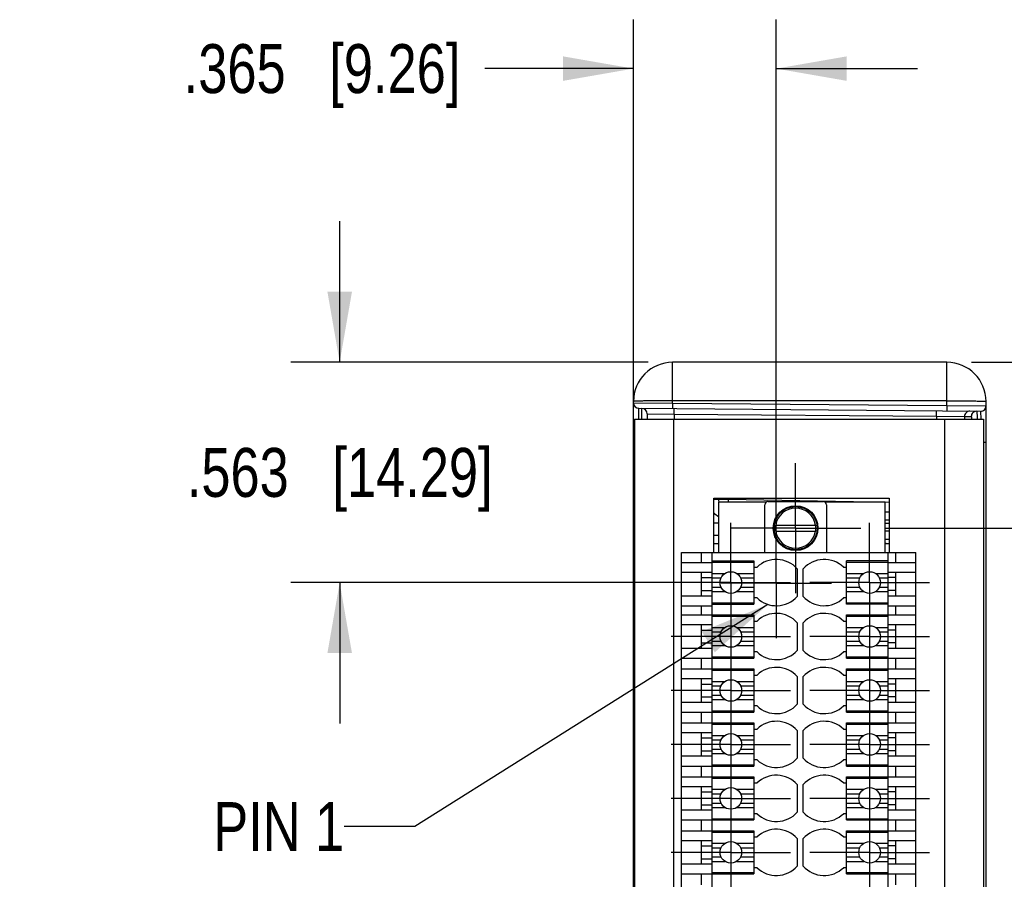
# Model space of a CAD drawing. Header units: inches. Extents: x 0 to 22, y 0 to 17.
# Tile 30 of 37: x 14.2 to 16.7, y 8.1 to 10.3. Entities that reach past the tile are written whole.
import ezdxf

# ---------------------------------------------------------------- set-up
doc = ezdxf.new("R2010")
doc.units = ezdxf.units.IN
doc.header["$LTSCALE"] = 1.21
doc.header["$MEASUREMENT"] = 0
doc.linetypes.add('CENTER', pattern=[0.6, 0.375, -0.075, 0.075, -0.075])
doc.layers.get('0').update_dxf_attribs({"linetype": 'CONTINUOUS'})
for name, color, linetype in [('02___PRT_ALL_AXES', 7, 'CONTINUOUS'), ('COSMETIC', 7, 'CONTINUOUS'), ('DETAIL', 7, 'CONTINUOUS'), ('DIMENSIONS', 7, 'CONTINUOUS')]:
    doc.layers.add(name, color=color, linetype=linetype)
doc.styles.get("Standard").update_dxf_attribs({"font": 'txt', "width": 0.8})
doc.dimstyles.new('DIMSTYLE_1', dxfattribs={"dimtxt": 0.125, "dimasz": 0.18, "dimexe": 0.125, "dimexo": 0.0625, "dimgap": 0.0625, "dimtad": 0, "dimtih": 1, "dimtoh": 1, "dimdec": 3, "dimzin": 4, "dimdsep": 46, "dimtxsty": 'STANDARD', "dimblk": '_FILLED', "dimblk1": '_FILLED', "dimblk2": '_FILLED', "dimcen": 0.09, "dimadec": 0, "dimazin": 0, "dimtp": 0.001, "dimtm": 0.001, "dimtfac": 1, "dimtdec": 3, "dimtofl": 0, "dimtmove": 0, "dimatfit": 3, "dimldrblk": '_FILLED', "dimfxl": 1, "dimtolj": 1, "dimtzin": 4, "dimarcsym": 0})
doc.dimstyles.get("Standard").update_dxf_attribs({"dimtxt": 0.125, "dimasz": 0.18, "dimexe": 0.125, "dimexo": 0.0625, "dimgap": 0.09, "dimtad": 0, "dimtih": 1, "dimtoh": 1, "dimdec": 3, "dimzin": 4, "dimdsep": 46, "dimtxsty": 'STANDARD', "dimblk": '_FILLED', "dimblk1": '_FILLED', "dimblk2": '_FILLED', "dimcen": 0.09, "dimadec": 0, "dimazin": 0, "dimtol": 1, "dimtp": 0.01, "dimtm": 0.01, "dimtfac": 1, "dimtdec": 3, "dimtofl": 0, "dimtmove": 0, "dimatfit": 3, "dimldrblk": '_FILLED', "dimfxl": 1, "dimtolj": 1, "dimtzin": 4, "dimarcsym": 0})

# ---------------------------------------------------------------- blocks, each defined once
blk = doc.blocks.new('_FILLED')
at = {"color": 0, "linetype": 'BYBLOCK'}
blk.add_solid([(0, 0), (-1, 0.174), (-1, -0.174)], dxfattribs=at)
blk = doc.blocks.new('*D11')
at = {"layer": 'DIMENSIONS', "color": 2, "linetype": 'CONTINUOUS'}
for p, q in [((16.402, 9.0231), (18.2843, 9.0231)), ((18.1593, 9.0231), (18.1593, 7.8378)), ((18.1593, 6.4026), (18.1593, 7.5878)), ((16.402, 6.4026), (18.2843, 6.4026))]:
    blk.add_line(p, q, dxfattribs=at)
at = {"layer": 'DIMENSIONS', "color": 2, "linetype": 'CONTINUOUS', "xscale": 0.18, "yscale": 0.18, "zscale": 0.18}
for p, rotation in [((18.1593, 9.0231), 90), ((18.1593, 6.4026), 270)]:
    blk.add_blockref('_FILLED', p, dxfattribs=dict(at, rotation=rotation))
at = {"layer": 'DIMENSIONS', "color": 2, "linetype": 'CONTINUOUS', "insert": (18.1593, 7.7753), "char_height": 0.125, "width": 1.325, "attachment_point": 2, "line_spacing_factor": 0.9}
blk.add_mtext('2.620{\\Ftxt.shx;\\W1.000000;\\H0.125000; }[66.56]', dxfattribs=at)
blk = doc.blocks.new('*D12')
at = {"layer": 'DIMENSIONS', "color": 2, "linetype": 'CONTINUOUS'}
for p, q in [((17.4093, 9.4467), (17.4093, 9.7383)), ((17.4093, 9.7383), (17.5268, 9.7383)), ((16.6218, 9.4467), (17.5343, 9.4467)), ((16.402, 9.0231), (17.5343, 9.0231)), ((17.4093, 9.0231), (17.4093, 8.6631))]:
    blk.add_line(p, q, dxfattribs=at)
at = {"layer": 'DIMENSIONS', "color": 2, "linetype": 'CONTINUOUS', "xscale": 0.18, "yscale": 0.18, "zscale": 0.18}
for p, rotation in [((17.4093, 9.4467), 270), ((17.4093, 9.0231), 90)]:
    blk.add_blockref('_FILLED', p, dxfattribs=dict(at, rotation=rotation))
at = {"layer": 'DIMENSIONS', "color": 2, "linetype": 'CONTINUOUS', "insert": (17.5893, 9.8008), "char_height": 0.125, "width": 1.225, "attachment_point": 1, "line_spacing_factor": 0.9}
blk.add_mtext('.424{\\Ftxt.shx;\\W1.000000;\\H0.125000; }[10.76]', dxfattribs=at)
blk = doc.blocks.new('*D14')
at = {"layer": 'DIMENSIONS', "color": 2, "linetype": 'CONTINUOUS'}
for p, q in [((15.0093, 9.4467), (15.0093, 9.8067)), ((15.7968, 9.4467), (14.8843, 9.4467)), ((15.9453, 8.8841), (14.8843, 8.8841)), ((15.0093, 8.8841), (15.0093, 8.5241))]:
    blk.add_line(p, q, dxfattribs=at)
at = {"layer": 'DIMENSIONS', "color": 2, "linetype": 'CONTINUOUS', "xscale": 0.18, "yscale": 0.18, "zscale": 0.18}
for p, rotation in [((15.0093, 9.4467), 270), ((15.0093, 8.8841), 90)]:
    blk.add_blockref('_FILLED', p, dxfattribs=dict(at, rotation=rotation))
at = {"layer": 'DIMENSIONS', "color": 2, "linetype": 'CONTINUOUS', "insert": (15.0093, 9.2279), "char_height": 0.125, "width": 1.225, "attachment_point": 2, "line_spacing_factor": 0.9}
blk.add_mtext('.563{\\Ftxt.shx;\\W1.000000;\\H0.125000; }[14.29]', dxfattribs=at)
blk = doc.blocks.new('*D15')
at = {"layer": 'DIMENSIONS', "color": 2, "linetype": 'CONTINUOUS'}
for p, q in [((15.7593, 9.1702), (15.7593, 10.3217)), ((16.1239, 8.8908), (16.1239, 10.3217)), ((15.7593, 10.1967), (15.3799, 10.1967)), ((16.1239, 10.1967), (16.4839, 10.1967))]:
    blk.add_line(p, q, dxfattribs=at)
at = {"layer": 'DIMENSIONS', "color": 2, "linetype": 'CONTINUOUS', "xscale": 0.18, "yscale": 0.18, "zscale": 0.18}
blk.add_blockref('_FILLED', (15.7593, 10.1967), dxfattribs=at)
at = {"layer": 'DIMENSIONS', "color": 2, "linetype": 'CONTINUOUS', "xscale": 0.18, "yscale": 0.18, "zscale": 0.18, "rotation": 180}
blk.add_blockref('_FILLED', (16.1239, 10.1967), dxfattribs=at)
at = {"layer": 'DIMENSIONS', "color": 2, "linetype": 'CONTINUOUS', "insert": (15.3174, 10.2592), "char_height": 0.125, "width": 1.125, "attachment_point": 3, "line_spacing_factor": 0.9}
blk.add_mtext('.365{\\Ftxt.shx;\\W1.000000;\\H0.125000; }[9.26]', dxfattribs=at)

msp = doc.modelspace()

# ---------------------------------------------------------------- linework, layer by layer
at = {"color": 7, "linetype": 'CONTINUOUS'}
for p, q in [((15.8593, 9.3423), (15.8593, 9.4467)), ((16.5593, 9.4467), (15.8593, 9.4467)), ((16.5593, 9.3362), (16.5593, 9.4467)), ((15.7593, 6.0777), (15.7593, 9.3467)), ((15.7593, 9.3429), (15.8593, 9.3423)), ((15.7728, 9.3018), (15.7729, 9.3291)), ((15.7729, 9.3291), (16.6454, 9.3215)), ((15.7808, 9.3018), (15.7806, 9.329)), ((15.8593, 9.3423), (15.8592, 9.3283)), ((16.5593, 9.3484), (15.8593, 9.3484)), ((15.8593, 9.3423), (16.5593, 9.3362)), ((15.8631, 9.3145), (15.8629, 9.3283)), ((16.5593, 9.3362), (16.5592, 9.3222)), ((16.5593, 9.3362), (16.6593, 9.3352)), ((16.6593, 6.0777), (16.6593, 9.3467)), ((15.7943, 9.3152), (15.7943, 9.3017)), ((15.7943, 9.3152), (15.8631, 9.3145)), ((15.8631, 9.3145), (15.8631, 9.3017)), ((15.8631, 9.3145), (16.5332, 9.3087)), ((16.5332, 9.3087), (16.5331, 9.3224)), ((16.5332, 9.3087), (16.5332, 9.3017)), ((16.5332, 9.3087), (16.6044, 9.3079)), ((16.6044, 9.3079), (16.6044, 9.3017)), ((16.6044, 9.3079), (16.6215, 9.3078)), ((16.6454, 9.3215), (16.6456, 9.3018)), ((15.7593, 9.2491), (15.7618, 9.2491)), ((15.7593, 9.2385), (15.7618, 9.2385)), ((16.6593, 9.2414), (16.6532, 9.2414)), ((15.7603, 9.2092), (15.7616, 9.2075)), ((15.7593, 9.1981), (15.7593, 9.1982)), ((15.7618, 9.1077), (15.7593, 9.1077)), ((15.9763, 9.0997), (15.9763, 9.0962)), ((16.0008, 9.0997), (16.0008, 9.0962)), ((16.0008, 9.0962), (15.9648, 9.0962)), ((15.9763, 9.0892), (15.9763, 8.9609)), ((16.0977, 9.0892), (15.9763, 9.0892)), ((16.4118, 9.089), (16.0008, 9.0962)), ((16.0944, 8.9609), (16.0944, 9.0829)), ((16.1023, 9.0908), (16.244, 9.0908)), ((16.4015, 9.0892), (16.2485, 9.0892)), ((16.2519, 9.0829), (16.2519, 8.9609)), ((16.4015, 8.9609), (16.4015, 9.0892)), ((16.4118, 9.0641), (16.4015, 9.0642)), ((15.9763, 9.036), (15.9648, 9.036)), ((16.1219, 9.0152), (16.1219, 9.0309)), ((16.1219, 9.0309), (16.2243, 9.0309)), ((16.2243, 9.0309), (16.2243, 9.0152)), ((16.4015, 9.0442), (16.4118, 9.0441)), ((16.4118, 9.035), (16.4015, 9.0352)), ((15.9763, 9.0045), (15.9648, 9.0045)), ((16.1219, 9.0152), (16.2243, 9.0152)), ((16.4118, 9.015), (16.4015, 9.0152)), ((15.9648, 8.9837), (15.9763, 8.9837)), ((16.4015, 8.9952), (16.4118, 8.995)), ((15.8818, 6.4648), (15.8818, 8.9609)), ((15.8818, 8.9609), (16.4802, 8.9609)), ((15.933, 8.9353), (15.933, 8.9609)), ((15.9605, 6.4648), (15.9605, 8.9609)), ((16.4093, 6.4648), (16.4093, 8.9609)), ((16.429, 8.9353), (16.429, 8.9609)), ((16.4802, 6.4648), (16.4802, 8.9609)), ((15.8818, 8.9353), (15.9605, 8.9353)), ((15.9605, 8.9392), (16.0668, 8.9392)), ((15.9605, 8.9359), (16.0668, 8.9359)), ((16.0668, 8.9392), (16.0668, 8.829)), ((16.0668, 8.9235), (16.0747, 8.9235)), ((16.2952, 8.9235), (16.303, 8.9235)), ((16.303, 8.829), (16.303, 8.9392)), ((16.4093, 8.9392), (16.303, 8.9392)), ((16.303, 8.9359), (16.4093, 8.9359)), ((16.4093, 8.9353), (16.4802, 8.9353)), ((15.9605, 8.9097), (15.8818, 8.9097)), ((15.933, 8.8506), (15.933, 8.9097)), ((16.1771, 8.9194), (16.1771, 8.8488)), ((16.1928, 8.8488), (16.1928, 8.9194)), ((16.4802, 8.9097), (16.4093, 8.9097)), ((16.429, 8.8506), (16.429, 8.9097)), ((15.933, 8.8967), (15.9605, 8.8967)), ((16.429, 8.8967), (16.4093, 8.8967)), ((15.8818, 8.8506), (15.9605, 8.8506)), ((15.933, 8.8636), (15.9605, 8.8636)), ((16.429, 8.8636), (16.4093, 8.8636)), ((16.4093, 8.8506), (16.4802, 8.8506)), ((15.8818, 8.825), (15.9605, 8.825)), ((15.933, 8.8014), (15.933, 8.825)), ((15.9605, 8.8323), (16.0668, 8.8323)), ((15.9605, 8.829), (16.0668, 8.829)), ((16.0747, 8.8447), (16.0668, 8.8447)), ((16.303, 8.8447), (16.2952, 8.8447)), ((16.303, 8.8323), (16.4093, 8.8323)), ((16.4093, 8.829), (16.303, 8.829)), ((16.4093, 8.825), (16.4802, 8.825)), ((16.429, 8.8014), (16.429, 8.825)), ((15.8818, 8.8014), (16.0668, 8.8014)), ((15.9605, 8.7981), (16.0668, 8.7981)), ((16.0668, 8.8014), (16.0668, 8.6912)), ((16.303, 8.6912), (16.303, 8.8014)), ((16.303, 8.8014), (16.4802, 8.8014)), ((16.303, 8.7981), (16.4093, 8.7981)), ((15.9605, 8.7758), (15.8818, 8.7758)), ((15.933, 8.7168), (15.933, 8.7758)), ((16.0668, 8.7857), (16.0747, 8.7857)), ((16.1771, 8.7816), (16.1771, 8.711)), ((16.1928, 8.711), (16.1928, 8.7816)), ((16.2952, 8.7857), (16.303, 8.7857)), ((16.4802, 8.7758), (16.4093, 8.7758)), ((16.429, 8.7168), (16.429, 8.7758)), ((15.933, 8.7628), (15.9605, 8.7628)), ((16.429, 8.7628), (16.4093, 8.7628)), ((15.933, 8.7298), (15.9605, 8.7298)), ((16.429, 8.7298), (16.4093, 8.7298)), ((15.8818, 8.7168), (15.9605, 8.7168)), ((16.0747, 8.7069), (16.0668, 8.7069)), ((16.303, 8.7069), (16.2952, 8.7069)), ((16.4093, 8.7168), (16.4802, 8.7168)), ((15.8818, 8.6912), (16.0668, 8.6912)), ((15.933, 8.6636), (15.933, 8.6912)), ((15.9605, 8.6945), (16.0668, 8.6945)), ((16.303, 8.6945), (16.4093, 8.6945)), ((16.303, 8.6912), (16.4802, 8.6912)), ((16.429, 8.6636), (16.429, 8.6912)), ((15.8818, 8.6636), (16.0668, 8.6636)), ((15.9605, 8.6603), (16.0668, 8.6603)), ((16.0668, 8.6636), (16.0668, 8.5534)), ((16.0668, 8.6479), (16.0747, 8.6479)), ((16.2952, 8.6479), (16.303, 8.6479)), ((16.303, 8.5534), (16.303, 8.6636)), ((16.303, 8.6636), (16.4802, 8.6636)), ((16.303, 8.6603), (16.4093, 8.6603)), ((15.9605, 8.638), (15.8818, 8.638)), ((15.933, 8.579), (15.933, 8.638)), ((15.933, 8.625), (15.9605, 8.625)), ((16.1771, 8.6438), (16.1771, 8.5732)), ((16.1928, 8.5732), (16.1928, 8.6438)), ((16.4802, 8.638), (16.4093, 8.638)), ((16.429, 8.625), (16.4093, 8.625)), ((16.429, 8.579), (16.429, 8.638)), ((15.8818, 8.579), (15.9605, 8.579)), ((15.933, 8.592), (15.9605, 8.592)), ((16.429, 8.592), (16.4093, 8.592)), ((16.4093, 8.579), (16.4802, 8.579)), ((15.8818, 8.5534), (16.0668, 8.5534)), ((15.933, 8.5258), (15.933, 8.5534)), ((15.9605, 8.5567), (16.0668, 8.5567)), ((16.0747, 8.5691), (16.0668, 8.5691)), ((16.303, 8.5691), (16.2952, 8.5691)), ((16.303, 8.5567), (16.4093, 8.5567)), ((16.303, 8.5534), (16.4802, 8.5534)), ((16.429, 8.5258), (16.429, 8.5534)), ((15.8818, 8.5258), (16.0668, 8.5258)), ((15.9605, 8.5225), (16.0668, 8.5225)), ((16.0668, 8.5258), (16.0668, 8.4156)), ((16.303, 8.4156), (16.303, 8.5258)), ((16.303, 8.5258), (16.4802, 8.5258)), ((16.303, 8.5225), (16.4093, 8.5225)), ((15.9605, 8.5002), (15.8818, 8.5002)), ((15.933, 8.4412), (15.933, 8.5002)), ((16.0668, 8.5101), (16.0747, 8.5101)), ((16.1771, 8.506), (16.1771, 8.4354)), ((16.1928, 8.4354), (16.1928, 8.506)), ((16.2952, 8.5101), (16.303, 8.5101)), ((16.4802, 8.5002), (16.4093, 8.5002)), ((16.429, 8.4412), (16.429, 8.5002)), ((15.933, 8.4872), (15.9605, 8.4872)), ((16.429, 8.4872), (16.4093, 8.4872)), ((15.933, 8.4542), (15.9605, 8.4542)), ((16.429, 8.4542), (16.4093, 8.4542)), ((15.8818, 8.4412), (15.9605, 8.4412)), ((16.0747, 8.4313), (16.0668, 8.4313)), ((16.303, 8.4313), (16.2952, 8.4313)), ((16.4093, 8.4412), (16.4802, 8.4412)), ((15.8818, 8.4156), (16.0668, 8.4156)), ((15.933, 8.388), (15.933, 8.4156)), ((15.9605, 8.4189), (16.0668, 8.4189)), ((16.303, 8.4189), (16.4093, 8.4189)), ((16.303, 8.4156), (16.4802, 8.4156)), ((16.429, 8.388), (16.429, 8.4156)), ((15.8818, 8.388), (16.0668, 8.388)), ((15.9605, 8.3847), (16.0668, 8.3847)), ((16.0668, 8.388), (16.0668, 8.2778)), ((16.0668, 8.3723), (16.0747, 8.3723)), ((16.2952, 8.3723), (16.303, 8.3723)), ((16.303, 8.2778), (16.303, 8.388)), ((16.303, 8.388), (16.4802, 8.388)), ((16.303, 8.3847), (16.4093, 8.3847)), ((15.9605, 8.3624), (15.8818, 8.3624)), ((15.933, 8.3034), (15.933, 8.3624)), ((15.933, 8.3494), (15.9605, 8.3494)), ((16.1771, 8.3682), (16.1771, 8.2976)), ((16.1928, 8.2976), (16.1928, 8.3682)), ((16.4802, 8.3624), (16.4093, 8.3624)), ((16.429, 8.3494), (16.4093, 8.3494)), ((16.429, 8.3034), (16.429, 8.3624)), ((15.8818, 8.3034), (15.9605, 8.3034)), ((15.933, 8.3164), (15.9605, 8.3164)), ((16.429, 8.3164), (16.4093, 8.3164)), ((16.4093, 8.3034), (16.4802, 8.3034)), ((15.8818, 8.2778), (16.0668, 8.2778)), ((15.933, 8.2502), (15.933, 8.2778)), ((15.9605, 8.2811), (16.0668, 8.2811)), ((16.0747, 8.2935), (16.0668, 8.2935)), ((16.303, 8.2935), (16.2952, 8.2935)), ((16.303, 8.2811), (16.4093, 8.2811)), ((16.303, 8.2778), (16.4802, 8.2778)), ((16.429, 8.2502), (16.429, 8.2778)), ((15.8818, 8.2502), (16.0668, 8.2502)), ((15.9605, 8.2469), (16.0668, 8.2469)), ((16.0668, 8.2502), (16.0668, 8.14)), ((16.303, 8.14), (16.303, 8.2502)), ((16.303, 8.2502), (16.4802, 8.2502)), ((16.303, 8.2469), (16.4093, 8.2469)), ((15.9605, 8.2246), (15.8818, 8.2246)), ((15.933, 8.1656), (15.933, 8.2246)), ((16.0668, 8.2345), (16.0747, 8.2345)), ((16.1771, 8.2304), (16.1771, 8.1598)), ((16.1928, 8.1598), (16.1928, 8.2304)), ((16.2952, 8.2345), (16.303, 8.2345)), ((16.4802, 8.2246), (16.4093, 8.2246)), ((16.429, 8.1656), (16.429, 8.2246)), ((15.933, 8.2117), (15.9605, 8.2117)), ((16.429, 8.2117), (16.4093, 8.2117)), ((15.933, 8.1786), (15.9605, 8.1786)), ((16.429, 8.1786), (16.4093, 8.1786)), ((15.8818, 8.1656), (15.9605, 8.1656)), ((16.0747, 8.1557), (16.0668, 8.1557)), ((16.303, 8.1557), (16.2952, 8.1557)), ((16.4093, 8.1656), (16.4802, 8.1656)), ((15.8818, 8.14), (16.0668, 8.14)), ((15.933, 8.1124), (15.933, 8.14)), ((15.9605, 8.1433), (16.0668, 8.1433)), ((16.303, 8.1433), (16.4093, 8.1433)), ((16.303, 8.14), (16.4802, 8.14)), ((16.429, 8.1124), (16.429, 8.14))]:
    msp.add_line(p, q, dxfattribs=at)
at = {"color": 3, "linetype": 'CONTINUOUS'}
for p, q in [((15.7618, 9.3017), (15.7618, 6.1227)), ((15.7618, 9.3017), (16.6532, 9.3017)), ((15.8618, 9.3017), (15.8618, 6.1227)), ((16.5532, 9.3017), (16.5532, 6.1227)), ((16.6532, 9.3017), (16.6532, 6.1227)), ((15.9648, 8.9609), (15.9648, 9.0997)), ((15.9648, 9.0997), (16.4118, 9.0997)), ((16.4118, 9.0997), (16.4118, 8.9609))]:
    msp.add_line(p, q, dxfattribs=at)
at = {"color": 7, "linetype": 'CONTINUOUS'}
for centre, radius, start, end in [((15.8593, 9.3467), 0.1, 90, 180), ((16.5593, 9.3467), 0.1, 0, 90), ((15.7731, 9.3429), 0.0138, 180, 269.5), ((15.7805, 9.3152), 0.0138, 0, 89.5), ((16.6455, 9.3352), 0.0138, 269.5, 0), ((16.6182, 9.3079), 0.0138, 89.5189, 180.0182), ((16.6353, 9.3078), 0.0138, 89.5189, 180.0182), ((15.7793, 9.1979), 0.02, 180, 207.675), ((16.0013, 9.0962), 0.025, 180, 196.4608), ((17.3725, 9.0722), 1.3719, 178.997, 179.2932), ((16.1023, 9.0829), 0.00787, 90, 180), ((16.1731, 9.0231), 0.0512, 8.8499, 171.1501), ((16.244, 9.0829), 0.00787, 0, 90), ((16.0017, 9.0964), 0.0502, 222.6231, 239.5275), ((16.1731, 9.0231), 0.0512, 188.8499, 351.1501), ((16.3988, 8.9207), 0.063, 78.0784, 87.5097), ((16.1239, 8.8718), 0.0714, 41.8557, 133.6028), ((16.246, 8.8718), 0.0714, 46.3972, 138.1443), ((16.1239, 8.8964), 0.0714, 226.3972, 318.1443), ((16.246, 8.8964), 0.0714, 221.8557, 313.6028), ((16.1239, 8.734), 0.0714, 41.8557, 133.6028), ((16.246, 8.734), 0.0714, 46.3972, 138.1443), ((16.1239, 8.7586), 0.0714, 226.3972, 318.1443), ((16.246, 8.7586), 0.0714, 221.8557, 313.6028), ((16.1239, 8.5962), 0.0714, 41.8557, 133.6028), ((16.246, 8.5962), 0.0714, 46.3972, 138.1443), ((16.1239, 8.6208), 0.0714, 226.3972, 318.1443), ((16.246, 8.6208), 0.0714, 221.8557, 313.6028), ((16.1239, 8.4584), 0.0714, 41.8557, 133.6028), ((16.246, 8.4584), 0.0714, 46.3972, 138.1443), ((16.1239, 8.483), 0.0714, 226.3972, 318.1443), ((16.246, 8.483), 0.0714, 221.8557, 313.6028), ((16.1239, 8.3206), 0.0714, 41.8557, 133.6028), ((16.246, 8.3206), 0.0714, 46.3972, 138.1443), ((16.1239, 8.3452), 0.0714, 226.3972, 318.1443), ((16.246, 8.3452), 0.0714, 221.8557, 313.6028), ((16.1239, 8.1828), 0.0714, 41.8557, 133.6028), ((16.246, 8.1828), 0.0714, 46.3972, 138.1443), ((16.1239, 8.2074), 0.0714, 226.3972, 318.1443), ((16.246, 8.2074), 0.0714, 221.8557, 313.6028)]:
    msp.add_arc(centre, radius, start, end, dxfattribs=at)
for points, knots in [([(15.8593, 9.3484), (15.8528, 9.3484), (15.84, 9.3484), (15.8215, 9.3483), (15.8044, 9.3481), (15.7914, 9.3479), (15.7822, 9.3478), (15.7764, 9.3476), (15.7714, 9.3475), (15.7672, 9.3473), (15.7639, 9.3472), (15.7617, 9.347), (15.7604, 9.3469), (15.7598, 9.3468), (15.7595, 9.3468), (15.7593, 9.3467), (15.7593, 9.3467)], [0, 0, 0, 0, 0.194941, 0.382438, 0.555198, 0.706652, 0.772527, 0.830957, 0.8814, 0.923357, 0.956433, 0.980323, 0.988747, 0.99481, 0.998521, 1, 1, 1, 1]), ([(16.5593, 9.3484), (16.5658, 9.3484), (16.5785, 9.3484), (16.5971, 9.3483), (16.6141, 9.3481), (16.6271, 9.3479), (16.6363, 9.3478), (16.6422, 9.3476), (16.6472, 9.3475), (16.6514, 9.3473), (16.6547, 9.3472), (16.6569, 9.347), (16.6581, 9.3469), (16.6587, 9.3468), (16.6591, 9.3468), (16.6593, 9.3467), (16.6593, 9.3467)], [0, 0, 0, 0, 0.194941, 0.382438, 0.555198, 0.706652, 0.772527, 0.830957, 0.8814, 0.923357, 0.956433, 0.980323, 0.988747, 0.99481, 0.998521, 1, 1, 1, 1]), ([(16.6215, 9.3078), (16.6217, 9.3078), (16.6218, 9.3071), (16.6221, 9.3061), (16.6223, 9.3041), (16.6224, 9.3027), (16.6225, 9.3018)], [0, 0, 0, 0, 0.07433, 0.264251, 0.573638, 1, 1, 1, 1]), ([(16.6354, 9.3216), (16.6355, 9.3216), (16.6356, 9.3209), (16.6358, 9.3201), (16.636, 9.3184), (16.6361, 9.3162), (16.6363, 9.3134), (16.6365, 9.3085), (16.6367, 9.3045), (16.6367, 9.3017)], [0, 0, 0, 0, 0.018759, 0.068189, 0.149159, 0.261232, 0.403591, 0.575111, 1, 1, 1, 1]), ([(15.7593, 9.2129), (15.7593, 9.212), (15.7596, 9.2107), (15.7601, 9.2095), (15.7603, 9.2092)], [0, 0, 0, 0, 0.740958, 1, 1, 1, 1]), ([(15.7593, 9.201), (15.7593, 9.2005), (15.7595, 9.1984), (15.7607, 9.1965), (15.7618, 9.1954)], [0, 0, 0, 0, 0.239885, 1, 1, 1, 1]), ([(15.7593, 9.1979), (15.7593, 9.1955), (15.7599, 9.1923), (15.7612, 9.1895), (15.7616, 9.1888)], [0, 0, 0, 0, 0.755103, 1, 1, 1, 1])]:
    msp.add_open_spline(points, degree=3, knots=knots, dxfattribs=at)
at = {"layer": '02___PRT_ALL_AXES', "color": 7, "linetype": 'CENTER'}
for p, q in [((16.1731, 9.0231), (16.1731, 9.1894)), ((16.0078, 8.8989), (16.0078, 9.0367)), ((16.1239, 8.8827), (16.1239, 9.0234)), ((16.3621, 8.8989), (16.3621, 9.0367)), ((16.1731, 9.0231), (16.0068, 9.0231)), ((16.1731, 9.0231), (16.1731, 8.8567)), ((16.1731, 9.0231), (16.3395, 9.0231)), ((16.0078, 8.8841), (16.0078, 8.8989)), ((16.3621, 8.8841), (16.3621, 8.8989)), ((16.0078, 8.8841), (15.8552, 8.8841)), ((16.1239, 8.8827), (15.9832, 8.8827)), ((16.0078, 8.8841), (16.0078, 8.7315)), ((16.0078, 8.8841), (16.1603, 8.8841)), ((16.1239, 8.8827), (16.1239, 8.7419)), ((16.1239, 8.8827), (16.2647, 8.8827)), ((16.3621, 8.8841), (16.2095, 8.8841)), ((16.3621, 8.8841), (16.3621, 8.7315)), ((16.3621, 8.8841), (16.5147, 8.8841)), ((16.0078, 8.7463), (15.8552, 8.7463)), ((16.0078, 8.7463), (16.1603, 8.7463)), ((16.0078, 8.7315), (16.0078, 8.5937)), ((16.3621, 8.7463), (16.2095, 8.7463)), ((16.3621, 8.7463), (16.5147, 8.7463)), ((16.3621, 8.7315), (16.3621, 8.5937)), ((16.0078, 8.6085), (15.8552, 8.6085)), ((16.0078, 8.6085), (16.1603, 8.6085)), ((16.3621, 8.6085), (16.2095, 8.6085)), ((16.3621, 8.6085), (16.5147, 8.6085)), ((16.0078, 8.5937), (16.0078, 8.4559)), ((16.3621, 8.5937), (16.3621, 8.4559)), ((16.0078, 8.4707), (15.8552, 8.4707)), ((16.0078, 8.4707), (16.1603, 8.4707)), ((16.3621, 8.4707), (16.2095, 8.4707)), ((16.3621, 8.4707), (16.5147, 8.4707)), ((16.0078, 8.4559), (16.0078, 8.3181)), ((16.3621, 8.4559), (16.3621, 8.3181)), ((16.0078, 8.3329), (15.8552, 8.3329)), ((16.0078, 8.3329), (16.1603, 8.3329)), ((16.3621, 8.3329), (16.2095, 8.3329)), ((16.3621, 8.3329), (16.5147, 8.3329)), ((16.0078, 8.3181), (16.0078, 8.1804)), ((16.3621, 8.3181), (16.3621, 8.1804)), ((16.0078, 8.1951), (15.8552, 8.1951)), ((16.0078, 8.1951), (16.1603, 8.1951)), ((16.3621, 8.1951), (16.2095, 8.1951)), ((16.3621, 8.1951), (16.5147, 8.1951)), ((16.0078, 8.1804), (16.0078, 8.0426)), ((16.3621, 8.1804), (16.3621, 8.0426))]:
    msp.add_line(p, q, dxfattribs=at)
at = {"layer": '02___PRT_ALL_AXES', "color": 7, "linetype": 'CONTINUOUS'}
for p, q in [((15.9605, 8.9073), (15.9929, 8.9073)), ((16.0227, 8.9073), (16.0668, 8.9073)), ((16.303, 8.9073), (16.3472, 8.9073)), ((16.377, 8.9073), (16.4093, 8.9073)), ((15.9605, 8.8959), (15.9829, 8.8959)), ((16.0327, 8.8959), (16.0668, 8.8959)), ((16.303, 8.8959), (16.3372, 8.8959)), ((16.387, 8.8959), (16.4093, 8.8959)), ((15.9605, 8.8723), (15.9829, 8.8723)), ((15.9605, 8.8609), (15.9929, 8.8609)), ((16.0227, 8.8609), (16.0668, 8.8609)), ((16.0327, 8.8723), (16.0668, 8.8723)), ((16.303, 8.8723), (16.3372, 8.8723)), ((16.303, 8.8609), (16.3472, 8.8609)), ((16.377, 8.8609), (16.4093, 8.8609)), ((16.387, 8.8723), (16.4093, 8.8723)), ((15.9605, 8.7695), (15.9929, 8.7695)), ((15.9605, 8.7581), (15.9829, 8.7581)), ((16.0227, 8.7695), (16.0668, 8.7695)), ((16.0327, 8.7581), (16.0668, 8.7581)), ((16.303, 8.7695), (16.3472, 8.7695)), ((16.303, 8.7581), (16.3372, 8.7581)), ((16.377, 8.7695), (16.4093, 8.7695)), ((16.387, 8.7581), (16.4093, 8.7581)), ((15.9605, 8.7345), (15.9829, 8.7345)), ((15.9605, 8.7231), (15.9929, 8.7231)), ((16.0227, 8.7231), (16.0668, 8.7231)), ((16.0327, 8.7345), (16.0668, 8.7345)), ((16.303, 8.7345), (16.3372, 8.7345)), ((16.303, 8.7231), (16.3472, 8.7231)), ((16.377, 8.7231), (16.4093, 8.7231)), ((16.387, 8.7345), (16.4093, 8.7345)), ((15.9605, 8.6317), (15.9929, 8.6317)), ((16.0227, 8.6317), (16.0668, 8.6317)), ((16.303, 8.6317), (16.3472, 8.6317)), ((16.377, 8.6317), (16.4093, 8.6317)), ((15.9605, 8.6203), (15.9829, 8.6203)), ((15.9605, 8.5967), (15.9829, 8.5967)), ((16.0327, 8.6203), (16.0668, 8.6203)), ((16.0327, 8.5967), (16.0668, 8.5967)), ((16.303, 8.6203), (16.3372, 8.6203)), ((16.303, 8.5967), (16.3372, 8.5967)), ((16.387, 8.6203), (16.4093, 8.6203)), ((16.387, 8.5967), (16.4093, 8.5967)), ((15.9605, 8.5853), (15.9929, 8.5853)), ((16.0227, 8.5853), (16.0668, 8.5853)), ((16.303, 8.5853), (16.3472, 8.5853)), ((16.377, 8.5853), (16.4093, 8.5853)), ((15.9605, 8.4939), (15.9929, 8.4939)), ((15.9605, 8.4825), (15.9829, 8.4825)), ((16.0227, 8.4939), (16.0668, 8.4939)), ((16.0327, 8.4825), (16.0668, 8.4825)), ((16.303, 8.4939), (16.3472, 8.4939)), ((16.303, 8.4825), (16.3372, 8.4825)), ((16.377, 8.4939), (16.4093, 8.4939)), ((16.387, 8.4825), (16.4093, 8.4825)), ((15.9605, 8.4589), (15.9829, 8.4589)), ((15.9605, 8.4475), (15.9929, 8.4475)), ((16.0227, 8.4475), (16.0668, 8.4475)), ((16.0327, 8.4589), (16.0668, 8.4589)), ((16.303, 8.4589), (16.3372, 8.4589)), ((16.303, 8.4475), (16.3472, 8.4475)), ((16.377, 8.4475), (16.4093, 8.4475)), ((16.387, 8.4589), (16.4093, 8.4589)), ((15.9605, 8.3561), (15.9929, 8.3561)), ((16.0227, 8.3561), (16.0668, 8.3561)), ((16.303, 8.3561), (16.3472, 8.3561)), ((16.377, 8.3561), (16.4093, 8.3561)), ((15.9605, 8.3447), (15.9829, 8.3447)), ((15.9605, 8.3211), (15.9829, 8.3211)), ((16.0327, 8.3447), (16.0668, 8.3447)), ((16.0327, 8.3211), (16.0668, 8.3211)), ((16.303, 8.3447), (16.3372, 8.3447)), ((16.303, 8.3211), (16.3372, 8.3211)), ((16.387, 8.3447), (16.4093, 8.3447)), ((16.387, 8.3211), (16.4093, 8.3211)), ((15.9605, 8.3097), (15.9929, 8.3097)), ((16.0227, 8.3097), (16.0668, 8.3097)), ((16.303, 8.3097), (16.3472, 8.3097)), ((16.377, 8.3097), (16.4093, 8.3097)), ((15.9605, 8.2183), (15.9929, 8.2183)), ((15.9605, 8.2069), (15.9829, 8.2069)), ((16.0227, 8.2183), (16.0668, 8.2183)), ((16.0327, 8.2069), (16.0668, 8.2069)), ((16.303, 8.2183), (16.3472, 8.2183)), ((16.303, 8.2069), (16.3372, 8.2069)), ((16.377, 8.2183), (16.4093, 8.2183)), ((16.387, 8.2069), (16.4093, 8.2069)), ((15.9605, 8.1833), (15.9829, 8.1833)), ((15.9605, 8.1719), (15.9929, 8.1719)), ((16.0227, 8.1719), (16.0668, 8.1719)), ((16.0327, 8.1833), (16.0668, 8.1833)), ((16.303, 8.1833), (16.3372, 8.1833)), ((16.303, 8.1719), (16.3472, 8.1719)), ((16.377, 8.1719), (16.4093, 8.1719)), ((16.387, 8.1833), (16.4093, 8.1833))]:
    msp.add_line(p, q, dxfattribs=at)
for centre, radius in [((16.1731, 9.0231), 0.0571), ((16.1731, 9.0231), 0.0551), ((16.0078, 8.8841), 0.0276), ((16.3621, 8.8841), 0.0276), ((16.0078, 8.7463), 0.0276), ((16.3621, 8.7463), 0.0276), ((16.0078, 8.6085), 0.0276), ((16.3621, 8.6085), 0.0276), ((16.0078, 8.4707), 0.0276), ((16.3621, 8.4707), 0.0276), ((16.0078, 8.3329), 0.0276), ((16.3621, 8.3329), 0.0276), ((16.0078, 8.1951), 0.0276), ((16.3621, 8.1951), 0.0276)]:
    msp.add_circle(centre, radius, dxfattribs=at)
at = {"layer": 'COSMETIC', "color": 7, "linetype": 'CONTINUOUS'}
for p, q in [((15.9648, 8.9837), (15.9763, 8.9837)), ((16.4015, 8.9837), (16.4118, 8.9837))]:
    msp.add_line(p, q, dxfattribs=at)

# ---------------------------------------------------------------- texts
at = {"layer": 'DETAIL', "color": 2, "linetype": 'CONTINUOUS', "insert": (15.0209, 8.3233), "char_height": 0.125, "width": 0.5, "attachment_point": 3, "line_spacing_factor": 0.9}
msp.add_mtext('PIN 1', dxfattribs=at)

# ---------------------------------------------------------------- dimensions: what is measured, and where the dimension line sits
at = {"layer": 'DIMENSIONS', "color": 2, "linetype": 'CONTINUOUS'}
dim = msp.add_linear_dim(base=(16.1239, 10.1967), p1=(15.7593, 9.1077), p2=(16.1239, 8.8283), dimstyle='DIMSTYLE_1', dxfattribs=at)
dim.commit()
dim.dimension.update_dxf_attribs({"geometry": '*D15', "text_midpoint": (14.7549, 10.1967), "dimtype": 160})
for base, p1, p2, picture, middle in [((15.0093, 9.4467), (16.0078, 8.8841), (15.8593, 9.4467), '*D14', (15.0093, 9.1654)), ((17.4093, 9.4467), (16.3395, 9.0231), (16.5593, 9.4467), '*D12', (18.2018, 9.7383)), ((18.15928, 9.02307), (16.33947, 6.4026), (16.33947, 9.02307), '*D11', (18.15928, 7.71283))]:
    dim = msp.add_linear_dim(base=base, p1=p1, p2=p2, angle=90, dimstyle='DIMSTYLE_1', dxfattribs=at)
    dim.commit()
    dim.dimension.update_dxf_attribs({"geometry": picture, "text_midpoint": middle, "dimtype": 160})

# ---------------------------------------------------------------- leaders
at = {"layer": 'DETAIL', "color": 2, "linetype": 'CONTINUOUS'}
msp.add_leader([(16.1026, 8.8283), (15.2009, 8.2608), (15.0209, 8.2608)], dimstyle='STANDARD', override={"dimtad": 0}, dxfattribs=at)

doc.saveas('drawing.dxf')
